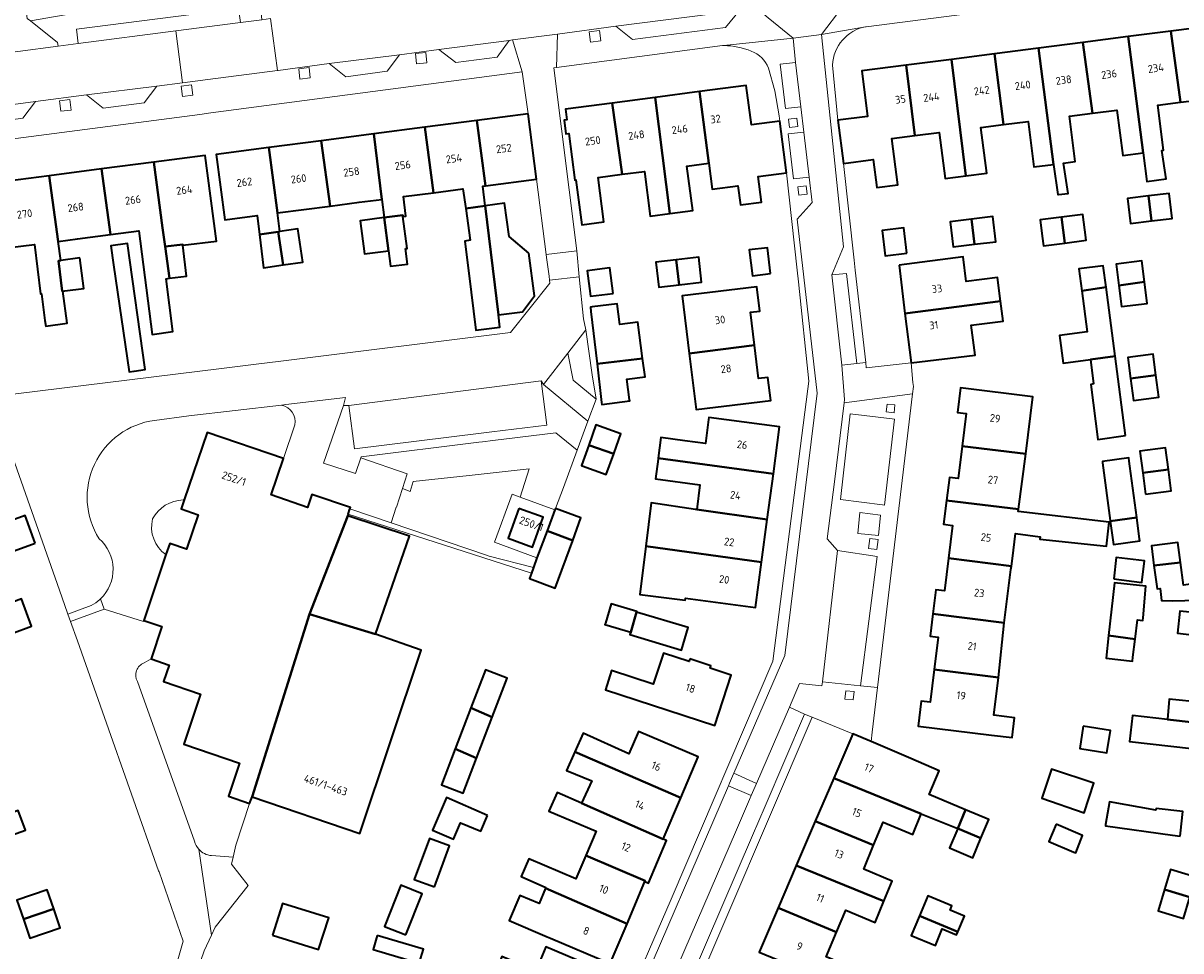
# Model space of a CAD drawing. Extents: x 151587 to 155483, y 462503 to 464608.
# Tile 52 of 236: x 152617 to 152750, y 463507 to 463614. Entities that reach past the tile are written whole.
import ezdxf
from ezdxf.enums import TextEntityAlignment as Align

# ---------------------------------------------------------------- set-up
doc = ezdxf.new("R2010")
doc.units = 0
doc.header["$LTSCALE"] = 0.5
for name, color, linetype, lineweight in [('B-RO-GR-BEPLANTING_CULTUUR_HEESTERS-GV', 251, 'CONTINUOUS', 18), ('B-RO-GR-GROENVOORZIENING-GV', 251, 'CONTINUOUS', 18), ('B-RO-GR-HAAG-GV', 251, 'CONTINUOUS', 13), ('B-RO-OG-BEBOUWING-GV', 6, 'CONTINUOUS', 35), ('B-RO-OG-BEBOUWING-T18', 1, 'CONTINUOUS', 18), ('B-RO-OG-TERREIN_CULTUURSCHEIDING-GV', 251, 'CONTINUOUS', 18), ('B-RO-VH-VERHARDING_BETONSTRAATSTEEN-GV', 251, 'CONTINUOUS', 18), ('B-RO-VH-VERHARDING_STRAATBAKSTEEN-GV', 251, 'CONTINUOUS', 18), ('B-RO-VH-VERHARDING_TEGEL-GV', 251, 'CONTINUOUS', 18)]:
    doc.layers.add(name, color=color, linetype=linetype, lineweight=lineweight)
doc.styles.add('NLCS-ISO-M200-T18', font='NLCS-ISO.ttf', dxfattribs={"height": 0.36})

msp = doc.modelspace()

# ---------------------------------------------------------------- linework, layer by layer
at = {"layer": 'B-RO-GR-BEPLANTING_CULTUUR_HEESTERS-GV', "flags": 128}
for points in [[(152646.285, 463570.039), (152635.589, 463568.8), (152631.663, 463568.272)], [(152634.957, 463559.124), (152635.081, 463559.132), (152637.707, 463566.863), (152646.502, 463563.877), (152647.798, 463567.764)], [(152625.427, 463547.738), (152625.86, 463546.554), (152630.367, 463545.144), (152630.405, 463545.264), (152632.973, 463552.829)]]:
    msp.add_lwpolyline(points, dxfattribs=at)
at = {"layer": 'B-RO-GR-BEPLANTING_CULTUUR_HEESTERS-GV'}
for points in [[(152647.798, 463567.764, 0.4075727), (152646.285, 463570.039)], [(152631.663, 463568.272, 0.5475336), (152625.277, 463554.666)], [(152631.427, 463556.931, -0.2723627), (152634.957, 463559.124)], [(152632.973, 463552.829, -0.3120093), (152631.427, 463556.931)], [(152625.277, 463554.666, -0.4431279), (152625.427, 463547.738)]]:
    msp.add_lwpolyline(points, format="xyb", dxfattribs=at)
at = {"layer": 'B-RO-GR-BEPLANTING_CULTUUR_HEESTERS-GV', "flags": 128}
msp.add_lwpolyline([(152673.741, 463559.449), (152677.739, 463557.984), (152677.794, 463558.125), (152678.709, 463560.56), (152680.313, 463564.83), (152677.861, 463566.861), (152670.607, 463565.964), (152669.388, 463565.814), (152668.967, 463565.762), (152655.436, 463564.088), (152655.397, 463563.971), (152660.743, 463562.132), (152660.209, 463560.431), (152661.075, 463560.109), (152661.428, 463561.232), (152667.861, 463561.936), (152674.787, 463562.693)], close=True, dxfattribs=at)
at = {"layer": 'B-RO-GR-GROENVOORZIENING-GV', "flags": 128}
for points in [[(152681.829, 463611.802), (152683.021, 463611.947), (152682.876, 463613.138), (152681.685, 463612.993)], [(152661.818, 463609.279), (152663.01, 463609.424), (152662.865, 463610.615), (152661.674, 463610.47)], [(152648.394, 463607.529), (152649.586, 463607.674), (152649.441, 463608.865), (152648.25, 463608.72)], [(152634.865, 463605.552), (152636.057, 463605.697), (152635.912, 463606.888), (152634.721, 463606.743)], [(152620.853, 463603.836), (152622.045, 463603.981), (152621.9, 463605.172), (152620.709, 463605.027)], [(152704.633, 463602.928), (152704.745, 463601.975), (152705.698, 463602.086), (152705.587, 463603.04)], [(152705.706, 463595.157), (152705.817, 463594.203), (152706.771, 463594.315), (152706.66, 463595.268)], [(152653.405, 463569.981), (152651.106, 463563.355), (152654.795, 463562.152), (152655.397, 463563.971), (152655.436, 463564.088), (152668.967, 463565.762), (152669.388, 463565.814), (152670.607, 463565.964), (152677.861, 463566.861), (152680.313, 463564.83), (152681.542, 463568.17), (152676.441, 463572.394), (152676.161, 463572.83), (152676.802, 463567.738), (152670.485, 463566.956), (152669.266, 463566.807), (152654.685, 463565.003), (152654.019, 463569.983)], [(152715.88, 463569.24), (152716.78, 463569.15), (152716.87, 463570.05), (152715.97, 463570.14)], [(152713.99, 463554.7), (152713.84, 463553.54), (152714.78, 463553.42), (152714.93, 463554.58)], [(152712.076, 463536.115), (152712.174, 463537.07), (152711.219, 463537.169), (152711.121, 463536.214)]]:
    msp.add_lwpolyline(points, close=True, dxfattribs=at)
at = {"layer": 'B-RO-GR-HAAG-GV', "flags": 128}
msp.add_lwpolyline([(152676.161, 463572.83), (152676.802, 463567.738), (152670.485, 463566.956), (152669.266, 463566.807), (152654.685, 463565.003), (152654.019, 463569.983), (152653.405, 463569.981), (152651.106, 463563.355), (152654.795, 463562.152), (152655.397, 463563.971), (152655.436, 463564.088), (152668.967, 463565.762), (152669.388, 463565.814), (152670.607, 463565.964), (152677.861, 463566.861), (152680.313, 463564.83), (152681.542, 463568.17), (152676.441, 463572.394)], close=True, dxfattribs=at)
at = {"layer": 'B-RO-OG-BEBOUWING-GV', "flags": 128}
for points in [[(152749.738, 463604.868), (152752.378, 463605.208), (152753.069, 463600.027), (152755.34, 463600.296), (152755.477, 463600.312), (152755.468, 463600.384), (152753.768, 463613.718), (152748.635, 463613.057)], [(152743.727, 463612.424), (152738.518, 463611.753), (152739.629, 463603.612), (152742.425, 463603.973), (152743.097, 463598.759), (152745.449, 463599.062)], [(152745.449, 463599.062), (152745.873, 463595.765), (152748.098, 463596.071), (152747.585, 463599.338), (152747.798, 463599.365), (152747.132, 463604.532), (152749.738, 463604.868), (152748.635, 463613.057), (152743.727, 463612.424)], [(152729.358, 463602.31), (152732.206, 463602.677), (152732.881, 463597.438), (152735.133, 463597.728), (152733.411, 463611.095), (152728.342, 463610.442)], [(152738.518, 463611.753), (152733.411, 463611.095), (152735.133, 463597.728), (152735.62, 463594.244), (152735.701, 463594.254), (152736.818, 463594.396), (152736.262, 463597.874), (152737.63, 463598.05), (152736.958, 463603.268), (152739.629, 463603.612)], [(152718.154, 463609.129), (152719.167, 463601.046), (152721.957, 463601.405), (152722.642, 463596.085), (152725.023, 463596.392), (152723.371, 463609.801)], [(152728.342, 463610.442), (152723.371, 463609.801), (152725.023, 463596.392), (152727.457, 463596.706), (152726.778, 463601.977), (152729.358, 463602.31)], [(152719.167, 463601.046), (152718.154, 463609.129), (152713.055, 463608.472), (152713.729, 463603.243), (152710.308, 463602.803), (152710.948, 463597.831), (152714.369, 463598.271), (152714.783, 463595.058), (152717.201, 463595.37), (152716.514, 463600.704)], [(152695.46, 463597.863), (152695.853, 463594.861), (152698.796, 463595.246), (152699.082, 463593.065), (152701.519, 463593.385), (152701.134, 463596.317), (152704.408, 463596.747), (152703.627, 463602.688), (152700.353, 463602.258), (152699.756, 463606.8), (152694.383, 463606.094)], [(152689.264, 463605.421), (152684.337, 463604.774), (152685.469, 463596.583), (152688.036, 463596.92), (152688.712, 463591.772), (152690.983, 463592.07)], [(152695.46, 463597.863), (152694.383, 463606.094), (152689.264, 463605.421), (152690.983, 463592.07), (152693.605, 463592.415), (152692.932, 463597.531)], [(152685.469, 463596.583), (152684.337, 463604.774), (152678.943, 463604.065), (152679.104, 463602.838), (152678.797, 463602.797), (152679.003, 463601.233), (152679.323, 463601.275), (152680.027, 463595.921), (152680.156, 463595.938), (152680.832, 463590.79), (152683.371, 463591.124), (152682.701, 463596.219)], [(152668.762, 463602.777), (152662.765, 463601.999), (152663.753, 463594.471), (152667.158, 463594.913), (152667.477, 463592.633), (152669.706, 463592.946), (152669.426, 463595.208), (152669.759, 463595.251)], [(152674.641, 463603.541), (152668.762, 463602.777), (152669.759, 463595.251), (152675.619, 463596.012)], [(152657.825, 463593.701), (152656.899, 463601.237), (152650.835, 463600.449), (152651.857, 463592.926), (152655.205, 463593.361)], [(152663.753, 463594.471), (152662.765, 463601.999), (152656.899, 463601.237), (152657.825, 463593.701), (152658.097, 463591.605), (152660.216, 463591.88), (152660.234, 463591.742), (152660.588, 463591.783), (152660.32, 463594.025)], [(152651.857, 463592.926), (152650.835, 463600.449), (152644.818, 463599.668), (152645.809, 463592.14)], [(152631.565, 463597.982), (152632.588, 463590.429), (152632.882, 463588.265), (152634.902, 463588.506), (152634.911, 463588.427), (152638.774, 463588.888), (152637.499, 463598.749)], [(152645.809, 463592.14), (152644.818, 463599.668), (152638.754, 463598.88), (152639.732, 463591.351), (152643.46, 463591.835), (152643.721, 463589.666), (152645.897, 463589.983), (152646.085, 463590.01)], [(152625.533, 463597.202), (152619.512, 463596.423), (152620.554, 463588.873), (152622.774, 463589.16), (152626.575, 463589.651)], [(152631.565, 463597.982), (152625.533, 463597.202), (152626.575, 463589.651), (152629.859, 463590.076), (152631.369, 463578.169), (152633.761, 463578.493), (152632.991, 463584.574), (152633.375, 463584.62), (152632.882, 463588.265), (152632.588, 463590.429)], [(152619.512, 463596.423), (152613.545, 463595.652), (152614.698, 463588.115), (152617.832, 463588.52), (152618.549, 463582.832), (152618.651, 463582.845), (152619.046, 463579.766), (152619.128, 463579.127), (152621.589, 463579.443), (152621.106, 463583.154), (152621.034, 463583.145), (152620.584, 463586.638), (152620.857, 463586.673), (152620.554, 463588.873)], [(152674.734, 463587.525), (152672.471, 463589.436), (152671.935, 463593.258), (152669.706, 463592.946), (152671.259, 463580.404), (152674.019, 463580.745), (152675.399, 463582.6)], [(152746.418, 463591.228), (152746.062, 463594.101), (152743.636, 463593.808), (152743.983, 463590.934)], [(152746.418, 463591.228), (152748.801, 463591.516), (152748.454, 463594.39), (152746.062, 463594.101)], [(152660.542, 463588.04), (152660.714, 463588.063), (152660.234, 463591.742), (152660.216, 463591.88), (152658.097, 463591.605), (152658.592, 463587.788), (152658.823, 463586.008), (152660.773, 463586.261)], [(152667.477, 463592.633), (152667.986, 463588.997), (152667.365, 463588.91), (152668.095, 463583.012), (152668.635, 463578.651), (152671.403, 463578.994), (152671.229, 463580.4), (152671.259, 463580.404), (152669.706, 463592.946)], [(152738.734, 463590.215), (152738.51, 463591.976), (152736.046, 463591.663), (152736.438, 463588.679), (152738.888, 463589)], [(152658.097, 463591.605), (152655.333, 463591.247), (152655.828, 463587.43), (152658.592, 463587.788)], [(152726.048, 463588.531), (152725.68, 463591.426), (152723.241, 463591.127), (152723.596, 463588.23)], [(152725.68, 463591.426), (152726.048, 463588.531), (152728.49, 463588.83), (152728.135, 463591.727)], [(152736.046, 463591.663), (152733.588, 463591.35), (152733.826, 463589.478), (152733.968, 463588.356), (152736.438, 463588.679)], [(152646.455, 463586.153), (152645.897, 463589.983), (152643.721, 463589.666), (152644.184, 463585.822)], [(152645.897, 463589.983), (152646.455, 463586.153), (152648.726, 463586.484), (152648.168, 463590.314), (152646.085, 463590.01)], [(152718.25, 463587.505), (152717.88, 463590.422), (152715.397, 463590.107), (152715.767, 463587.19)], [(152626.932, 463586.152), (152628.73, 463573.853), (152629.308, 463573.935), (152630.594, 463574.117), (152628.545, 463588.631), (152626.608, 463588.368)], [(152633.375, 463584.62), (152635.338, 463584.854), (152634.911, 463588.427), (152634.902, 463588.506), (152632.882, 463588.265)], [(152702.56, 463585.178), (152702.193, 463588.137), (152700.096, 463587.877), (152700.462, 463584.919)], [(152623.06, 463586.959), (152620.857, 463586.673), (152620.584, 463586.638), (152621.034, 463583.145), (152621.106, 463583.154), (152621.339, 463583.184), (152623.514, 463583.458)], [(152691.686, 463586.742), (152689.37, 463586.471), (152689.713, 463583.586), (152692.042, 463583.859)], [(152691.686, 463586.742), (152692.042, 463583.859), (152694.626, 463584.161), (152694.289, 463587.046)], [(152717.345, 463586.15), (152718.03, 463580.581), (152729.035, 463581.996), (152728.695, 463584.709), (152725.077, 463584.256), (152724.725, 463587.074)], [(152742.641, 463583.793), (152745.59, 463584.205), (152745.283, 463586.635), (152742.329, 463586.262)], [(152684.433, 463582.883), (152684.06, 463585.813), (152681.443, 463585.485), (152681.514, 463584.923), (152681.816, 463582.551)], [(152738.376, 463583.196), (152741.173, 463583.588), (152740.845, 463586.074), (152738.048, 463585.71)], [(152745.59, 463584.205), (152742.641, 463583.793), (152742.947, 463581.367), (152745.9, 463581.74)], [(152693.191, 463575.969), (152700.699, 463576.916), (152700.235, 463580.707), (152701.308, 463580.838), (152700.964, 463583.645), (152692.379, 463582.594)], [(152741.173, 463583.588), (152738.376, 463583.196), (152738.993, 463578.451), (152735.831, 463578.04), (152736.245, 463574.859), (152739.368, 463575.265), (152742.22, 463575.666)], [(152682.013, 463581.321), (152681.819, 463581.296), (152681.876, 463580.815), (152682.589, 463574.778), (152687.832, 463575.397), (152687.279, 463579.565), (152685.197, 463579.295), (152684.901, 463581.701)], [(152729.035, 463581.996), (152718.03, 463580.581), (152718.731, 463574.882), (152726.097, 463575.797), (152725.666, 463579.244), (152729.322, 463579.701)], [(152700.699, 463576.916), (152693.191, 463575.969), (152693.98, 463569.526), (152702.585, 463570.569), (152702.26, 463573.224), (152701.167, 463573.09)], [(152744.006, 463573.103), (152746.906, 463573.496), (152746.593, 463575.88), (152743.691, 463575.499)], [(152687.832, 463575.397), (152682.589, 463574.778), (152683.115, 463570.323), (152683.14, 463570.115), (152686.347, 463570.52), (152686.331, 463570.647), (152686.034, 463572.998), (152688.115, 463573.268)], [(152743.425, 463566.548), (152742.22, 463575.666), (152739.368, 463575.265), (152739.732, 463572.463), (152739.42, 463572.422), (152740.244, 463566.093)], [(152746.906, 463573.496), (152744.006, 463573.103), (152744.339, 463570.566), (152747.241, 463570.947)], [(152724.609, 463565.325), (152731.93, 463564.446), (152732.751, 463570.989), (152724.407, 463572.012), (152724.061, 463569.19), (152725.068, 463569.067)], [(152702.881, 463562.141), (152703.599, 463567.527), (152695.457, 463568.612), (152695.427, 463568.385), (152695.058, 463565.62), (152692.7, 463565.934), (152689.948, 463566.3), (152689.626, 463563.922)], [(152642.909, 463524.979), (152649.507, 463545.986), (152653.885, 463557.308), (152653.948, 463557.494), (152654.15, 463558.089), (152654.204, 463558.247), (152649.765, 463559.753), (152649.262, 463558.272), (152645.081, 463559.691), (152646.502, 463563.877), (152637.707, 463566.863), (152635.081, 463559.132), (152634.728, 463558.09), (152636.679, 463557.428), (152635.328, 463553.448), (152633.405, 463554.101), (152632.973, 463552.829), (152630.405, 463545.264), (152632.511, 463544.55), (152631.252, 463540.842), (152633.35, 463540.13), (152632.702, 463538.221), (152636.964, 463536.774), (152635.011, 463531.021), (152641.445, 463528.837), (152640.156, 463525.039), (152642.603, 463524.208)], [(152681.628, 463565.431), (152684.509, 463564.436), (152684.546, 463564.539), (152685.336, 463566.743), (152682.439, 463567.782)], [(152681.628, 463565.431), (152680.816, 463563.08), (152680.864, 463563.063), (152683.654, 463562.052), (152684.509, 463564.436)], [(152731.93, 463564.446), (152724.609, 463565.325), (152724.149, 463561.573), (152723.139, 463561.697), (152722.816, 463559.066), (152731.109, 463558.049)], [(152702.881, 463562.141), (152689.626, 463563.922), (152689.613, 463563.826), (152689.311, 463561.557), (152694.437, 463560.874), (152694.06, 463558.041), (152702.181, 463556.887)], [(152740.772, 463563.394), (152741.654, 463556.744), (152741.661, 463556.694), (152744.698, 463557.088), (152743.923, 463563.017), (152743.848, 463563.587), (152743.797, 463563.98), (152743.792, 463563.979), (152740.752, 463563.55)], [(152745.39, 463562.255), (152748.348, 463562.615), (152748.021, 463565.126), (152745.067, 463564.742)], [(152745.71, 463559.797), (152748.665, 463560.181), (152748.348, 463562.615), (152745.39, 463562.255)], [(152702.181, 463556.887), (152694.06, 463558.041), (152694.055, 463558.004), (152693.901, 463558.024), (152688.82, 463558.782), (152688.212, 463553.82), (152701.523, 463551.954)], [(152731.109, 463558.049), (152722.816, 463559.066), (152722.48, 463556.325), (152723.501, 463556.2), (152723.038, 463552.423), (152730.278, 463551.505), (152730.391, 463552.395), (152730.752, 463555.245), (152733.586, 463554.885), (152733.539, 463554.615), (152741.216, 463553.82), (152741.543, 463556.562), (152731.077, 463557.798)], [(152617.898, 463554.141), (152616.783, 463557.349), (152611.879, 463555.559), (152613.044, 463552.368)], [(152657.098, 463543.679), (152661, 463554.939), (152653.885, 463557.308), (152649.507, 463545.986)], [(152673.601, 463558.138), (152672.361, 463554.709), (152675.148, 463553.701), (152676.388, 463557.13)], [(152677.739, 463557.984), (152676.833, 463555.559), (152679.793, 463554.473), (152680.736, 463557.047), (152677.794, 463558.125)], [(152745.024, 463554.593), (152744.698, 463557.088), (152741.661, 463556.694), (152742.018, 463553.999), (152745.047, 463554.414)], [(152675.674, 463552.457), (152675.272, 463551.359), (152675.029, 463550.697), (152674.799, 463550.069), (152677.782, 463548.986), (152679.793, 463554.473), (152676.833, 463555.559)], [(152701.523, 463551.954), (152688.212, 463553.82), (152687.528, 463548.232), (152692.727, 463547.596), (152692.757, 463547.821), (152700.829, 463546.745)], [(152746.691, 463551.586), (152749.756, 463551.908), (152749.449, 463554.244), (152746.462, 463553.861), (152746.395, 463553.852)], [(152729.452, 463545.001), (152730.228, 463551.111), (152730.278, 463551.505), (152723.038, 463552.423), (152722.576, 463548.647), (152721.567, 463548.771), (152721.228, 463546.009)], [(152742.054, 463550.041), (152745.295, 463549.637), (152745.604, 463552.114), (152742.35, 463552.513)], [(152751.556, 463548.417), (152751.448, 463549.514), (152750.097, 463549.325), (152749.756, 463551.908), (152746.691, 463551.586), (152747.042, 463548.893), (152747.394, 463548.947), (152747.571, 463547.572), (152747.575, 463547.544), (152748.87, 463547.521), (152751.637, 463547.595)], [(152741.475, 463543.515), (152744.52, 463543.113), (152744.799, 463545.326), (152745.42, 463545.244), (152745.448, 463545.563), (152745.769, 463549.19), (152742.141, 463549.57)], [(152610.663, 463542.063), (152617.496, 463544.583), (152616.33, 463547.742), (152609.497, 463545.193)], [(152687.148, 463546.206), (152687.178, 463546.306), (152684.223, 463547.157), (152683.548, 463544.952), (152683.499, 463544.782), (152686.468, 463543.927)], [(152657.098, 463543.679), (152649.507, 463545.986), (152642.909, 463524.979), (152655.304, 463520.753), (152662.353, 463541.834)], [(152686.468, 463543.927), (152686.377, 463543.625), (152692.299, 463541.851), (152693.072, 463544.433), (152687.148, 463546.206)], [(152721.228, 463546.009), (152720.913, 463543.437), (152721.856, 463543.322), (152721.4, 463539.602), (152728.79, 463538.691), (152729.452, 463545.001)], [(152752.339, 463543.432), (152752.691, 463546.027), (152749.664, 463546.325), (152749.379, 463543.811)], [(152741.475, 463543.515), (152741.19, 463540.921), (152744.203, 463540.569), (152744.261, 463541.033), (152744.52, 463543.113)], [(152693.28, 463540.83), (152693.184, 463540.536), (152690.23, 463541.501), (152689.063, 463537.931), (152684.239, 463539.507), (152683.566, 463537.29), (152696.149, 463533.178), (152698.041, 463538.966), (152695.6, 463539.763), (152695.691, 463540.042)], [(152670.532, 463534.15), (152672.247, 463538.607), (152669.752, 463539.567), (152668.066, 463535.197)], [(152721.4, 463539.602), (152720.939, 463535.839), (152719.9, 463535.966), (152719.549, 463533.104), (152727.981, 463532.07), (152730.367, 463531.778), (152730.647, 463534.069), (152728.261, 463534.361), (152728.79, 463538.691)], [(152763.777, 463532.084), (152764.103, 463534.812), (152762.995, 463534.944), (152763.451, 463538.761), (152756.042, 463539.627), (152755.995, 463539.232), (152755.545, 463535.447), (152752.256, 463535.838), (152748.455, 463536.211), (152748.239, 463533.874), (152751.331, 463533.526), (152751.306, 463533.308), (152755.202, 463532.918), (152755.241, 463532.914), (152755.265, 463533.117)], [(152666.257, 463530.481), (152668.716, 463529.429), (152670.532, 463534.15), (152668.066, 463535.197)], [(152751.306, 463533.308), (152751.331, 463533.526), (152748.239, 463533.874), (152744.217, 463534.327), (152743.879, 463531.323), (152750.993, 463530.522)], [(152692.22, 463524.869), (152694.208, 463529.582), (152687.349, 463532.474), (152686.264, 463529.903), (152680.991, 463532.277), (152680.02, 463530.131)], [(152719.899, 463523.008), (152724.101, 463521.328), (152725.013, 463523.475), (152720.816, 463525.217), (152721.961, 463527.975), (152718.713, 463529.367), (152714.125, 463531.332), (152712.025, 463532.232), (152709.838, 463527.126)], [(152738.55, 463533.091), (152738.147, 463530.522), (152741.271, 463530.032), (152741.673, 463532.601)], [(152666.257, 463530.481), (152664.67, 463526.355), (152667.164, 463525.395), (152668.716, 463529.429)], [(152690.202, 463520.085), (152692.22, 463524.869), (152680.02, 463530.131), (152679.058, 463528.006), (152681.974, 463526.801), (152680.797, 463524.232)], [(152734.833, 463527.928), (152733.793, 463524.832), (152738.657, 463523.138), (152739.762, 463526.532), (152734.911, 463528.161)], [(152714.426, 463519.403), (152715.526, 463522.052), (152718.917, 463520.644), (152719.899, 463523.008), (152709.838, 463527.126), (152707.711, 463522.162)], [(152690.202, 463520.085), (152680.797, 463524.232), (152677.987, 463525.458), (152677.05, 463523.328), (152682.48, 463521.016), (152681.283, 463518.205), (152688.125, 463515.32), (152688.078, 463515.209), (152688.505, 463515.043), (152690.564, 463519.925)], [(152669.974, 463522.838), (152665.254, 463524.884), (152663.651, 463521.116), (152666.084, 463520.08), (152666.883, 463521.958), (152669.217, 463521.033)], [(152749.693, 463520.441), (152749.73, 463520.77), (152750.015, 463523.27), (152746.93, 463523.622), (152746.91, 463523.446), (152741.579, 463524.38), (152741.121, 463521.788), (152741.092, 463521.623), (152748.806, 463520.563)], [(152606.343, 463513.911), (152612.567, 463516.139), (152612.686, 463515.814), (152614.649, 463516.524), (152613.413, 463519.945), (152616.821, 463521.124), (152615.947, 463523.385), (152604.428, 463519.262)], [(152724.101, 463521.328), (152726.778, 463520.225), (152727.669, 463522.372), (152725.013, 463523.475)], [(152715.61, 463512.956), (152716.575, 463515.28), (152713.282, 463516.647), (152714.426, 463519.403), (152707.711, 463522.162), (152705.523, 463517.054)], [(152726.778, 463520.225), (152724.101, 463521.328), (152723.154, 463519.1), (152725.837, 463517.96)], [(152735.443, 463521.812), (152734.581, 463519.842), (152737.463, 463518.609), (152737.682, 463518.515), (152738.472, 463520.511), (152738.202, 463520.627)], [(152663.885, 463514.597), (152665.617, 463519.341), (152663.29, 463520.19), (152661.558, 463515.446)], [(152686.037, 463510.37), (152688.078, 463515.209), (152688.125, 463515.32), (152681.283, 463518.205), (152680.15, 463515.545), (152674.738, 463517.849), (152673.873, 463515.795), (152676.711, 463514.551), (152676.674, 463514.463)], [(152703.438, 463512.186), (152710.155, 463509.379), (152711.225, 463511.938), (152714.601, 463510.526), (152715.61, 463512.956), (152705.523, 463517.054)], [(152747.906, 463514.305), (152750.835, 463513.438), (152751.524, 463515.737), (152748.597, 463516.613)], [(152660.561, 463509.079), (152662.441, 463513.821), (152659.988, 463514.794), (152658.108, 463510.052)], [(152616.568, 463510.894), (152620.058, 463512.094), (152619.305, 463514.283), (152615.816, 463513.081)], [(152686.037, 463510.37), (152676.674, 463514.463), (152675.927, 463512.687), (152673.684, 463513.63), (152672.458, 463510.738), (152676.844, 463508.879), (152677.245, 463508.694), (152684.109, 463505.799)], [(152719.693, 463511.274), (152722.468, 463510.13), (152724.129, 463509.449), (152724.887, 463511.228), (152723.214, 463511.927), (152723.425, 463512.435), (152720.653, 463513.587)], [(152750.835, 463513.438), (152747.906, 463514.305), (152747.175, 463511.864), (152750.102, 463510.987)], [(152620.058, 463512.094), (152616.568, 463510.894), (152617.321, 463508.706), (152620.811, 463509.904)], [(152645.235, 463509.048), (152650.545, 463507.398), (152651.708, 463511.047), (152646.384, 463512.696)], [(152710.155, 463509.379), (152703.438, 463512.186), (152701.26, 463507.101), (152711.325, 463502.968), (152711.828, 463504.17), (152712.254, 463505.19), (152708.976, 463506.561)], [(152719.693, 463511.274), (152718.754, 463509.013), (152721.527, 463507.862), (152722.324, 463509.782), (152723.976, 463509.09), (152724.129, 463509.449), (152722.468, 463510.13)], [(152657.275, 463509.001), (152656.802, 463507.395), (152662.122, 463505.829), (152662.595, 463507.435)], [(152670.746, 463504.375), (152681.021, 463500), (152681.636, 463499.738), (152681.745, 463500), (152683.754, 463504.711), (152676.699, 463507.707), (152675.53, 463504.954), (152671.643, 463506.604), (152671.571, 463506.425)]]:
    msp.add_lwpolyline(points, close=True, dxfattribs=at)
at = {"layer": 'B-RO-OG-TERREIN_CULTUURSCHEIDING-GV', "flags": 128}
msp.add_lwpolyline([(152634.105, 463613.08), (152641.557, 463614.051), (152641.33, 463615.677), (152622.671, 463613.266), (152622.882, 463611.618)], close=True, dxfattribs=at)
at = {"layer": 'B-RO-VH-VERHARDING_BETONSTRAATSTEEN-GV', "flags": 128}
for points in [[(152711.782, 463617.131), (152706.961, 463616.486), (152700.976, 463615.685), (152702.289, 463614.601), (152705.18, 463612.243), (152708.425, 463612.654), (152710.746, 463615.73)], [(152698.994, 463615.434), (152684.76, 463613.613), (152686.682, 463612.094), (152697.388, 463613.479)], [(152664.371, 463610.935), (152666.317, 463609.444), (152671.084, 463610.064), (152672.487, 463611.965)], [(152674.641, 463603.541), (152675.619, 463596.012), (152676.743, 463587.36), (152680.25, 463587.769), (152677.612, 463608.851), (152677.939, 463608.883), (152678.025, 463612.699), (152672.841, 463612.044), (152673.97, 463608.383)], [(152698.33, 463527.684), (152700.943, 463526.506), (152704.735, 463535.297), (152705.881, 463538.012), (152708.473, 463537.728), (152708.529, 463538.205), (152710.281, 463553.29), (152709.067, 463554.638), (152709.924, 463561.191), (152711.017, 463570.302), (152711.064, 463570.693), (152710.748, 463574.611), (152709.595, 463585.017), (152710.97, 463588.224), (152708.425, 463612.654), (152705.18, 463612.243), (152705.419, 463609.462), (152706.028, 463604.357), (152706.374, 463601.435), (152706.99, 463596.271), (152707.341, 463593.324), (152705.625, 463591.41), (152707.935, 463571.42), (152704.197, 463541.218)], [(152651.766, 463609.323), (152653.687, 463607.815), (152658.434, 463608.463), (152659.847, 463610.332)], [(152631.919, 463606.72), (152623.814, 463605.712), (152625.735, 463604.184), (152630.464, 463604.815)], [(152609.879, 463603.882), (152611.738, 463602.381), (152616.488, 463603.039), (152617.937, 463604.95)], [(152677.127, 463584.4), (152680.539, 463584.804), (152680.25, 463587.769), (152676.743, 463587.36), (152676.788, 463587.006), (152677.068, 463584.852)], [(152682.474, 463570.703), (152679.825, 463572.896), (152679.223, 463575.996), (152676.441, 463572.394), (152681.542, 463568.17)], [(152654.019, 463569.983), (152654.685, 463565.003), (152669.266, 463566.807), (152670.485, 463566.956), (152676.802, 463567.738), (152676.161, 463572.83)], [(152675.272, 463551.359), (152675.674, 463552.457), (152670.791, 463554.247), (152672.821, 463559.786), (152673.741, 463559.449), (152674.787, 463562.693), (152667.861, 463561.936), (152661.428, 463561.232), (152661.075, 463560.109), (152660.209, 463560.431), (152659.489, 463558.296), (152659.472, 463558.302), (152658.882, 463556.494), (152669.881, 463552.76), (152670.17, 463552.66)], [(152677.739, 463557.984), (152673.741, 463559.449), (152672.821, 463559.786), (152670.791, 463554.247), (152675.674, 463552.457), (152676.833, 463555.559)], [(152653.948, 463557.494), (152675.029, 463550.697), (152675.272, 463551.359), (152670.17, 463552.66), (152669.881, 463552.76), (152658.882, 463556.494), (152654.15, 463558.089)], [(152673.601, 463558.138), (152676.388, 463557.13), (152675.148, 463553.701), (152672.361, 463554.709)], [(152687.939, 463496.208), (152689.565, 463500.124), (152698.641, 463521.173), (152698.761, 463521.422), (152700.152, 463524.644), (152700.339, 463525.106), (152697.71, 463526.243), (152686.408, 463500), (152685.278, 463497.331)]]:
    msp.add_lwpolyline(points, close=True, dxfattribs=at)
for points in [[(152680.539, 463584.804), (152677.127, 463584.4), (152677.171, 463584.06), (152672.64, 463578.387), (152646.192, 463575.093), (152643.357, 463574.74), (152639.363, 463574.235), (152612.858, 463571.003), (152620.706, 463548.735), (152621.64, 463546.111), (152621.69, 463545.971), (152624.368, 463546.975)], [(152631.663, 463568.272), (152635.589, 463568.8), (152646.285, 463570.039), (152646.761, 463570.094), (152653.628, 463570.889), (152653.405, 463569.981), (152654.019, 463569.983), (152676.161, 463572.83), (152676.441, 463572.394), (152679.223, 463575.996), (152681.304, 463578.696), (152681.01, 463579.96), (152680.539, 463584.804)], [(152654.15, 463558.089), (152658.882, 463556.494), (152659.472, 463558.302), (152659.489, 463558.296), (152660.209, 463560.431), (152660.743, 463562.132), (152655.397, 463563.971), (152654.795, 463562.152), (152651.106, 463563.355), (152653.405, 463569.981), (152653.628, 463570.889), (152646.761, 463570.094), (152646.285, 463570.039)], [(152647.798, 463567.764), (152646.502, 463563.877), (152645.081, 463559.691), (152649.262, 463558.272), (152649.765, 463559.753), (152654.204, 463558.247), (152654.15, 463558.089)], [(152624.368, 463546.975), (152621.69, 463545.971), (152621.988, 463545.135), (152625.86, 463546.554)], [(152630.405, 463545.264), (152630.367, 463545.144), (152625.86, 463546.554), (152621.988, 463545.135), (152622.783, 463542.904), (152632.11, 463516.44), (152632.192, 463516.328), (152632.181, 463516.324), (152634.933, 463508.376), (152632.561, 463500), (152626.694, 463482.474), (152628.983, 463481.778), (152634.88, 463500), (152634.862, 463500), (152637.377, 463507.255), (152638.219, 463509.062), (152636.751, 463518.945)], [(152625.368, 463547.676), (152625.427, 463547.738)], [(152625.86, 463546.554), (152625.427, 463547.738), (152625.368, 463547.676)], [(152630.464, 463540.369), (152631.252, 463540.842), (152632.511, 463544.55), (152630.405, 463545.264)], [(152638.222, 463518.206), (152640.693, 463518.023), (152641.003, 463519.389), (152642.603, 463524.208), (152640.156, 463525.039), (152641.445, 463528.837), (152635.011, 463531.021), (152636.964, 463536.774), (152632.702, 463538.221), (152633.35, 463540.13), (152631.252, 463540.842), (152630.464, 463540.369)], [(152636.266, 463519.848), (152629.69, 463538.241)], [(152629.69, 463538.241), (152636.266, 463519.848)], [(152679.767, 463470.076), (152683.387, 463478.7), (152683.663, 463478.607), (152684.53, 463481.545), (152684.986, 463481.41), (152685.669, 463483.723), (152685.975, 463483.632), (152689.13, 463491.258), (152690.104, 463493.613), (152692.746, 463500), (152707.361, 463534.121), (152706.463, 463534.475), (152701.921, 463523.885), (152700.481, 463520.531), (152691.667, 463500), (152689.068, 463494.048), (152685.885, 463486.755), (152677.281, 463467.053), (152677.877, 463466.88), (152681.352, 463465.873)], [(152636.751, 463518.945), (152638.219, 463509.062), (152638.643, 463509.97), (152642.427, 463514.753), (152640.509, 463517.213), (152640.693, 463518.023)], [(152640.693, 463518.023), (152638.222, 463518.206)]]:
    msp.add_lwpolyline(points, dxfattribs=at)
at = {"layer": 'B-RO-VH-VERHARDING_BETONSTRAATSTEEN-GV'}
for points in [[(152646.285, 463570.039, -0.4075727), (152647.798, 463567.764)], [(152625.277, 463554.666, -0.5475336), (152631.663, 463568.272)], [(152625.427, 463547.738, 0.4431279), (152625.277, 463554.666)], [(152624.368, 463546.975, 0.0665455), (152625.368, 463547.676)], [(152625.368, 463547.676, -0.0665455), (152624.368, 463546.975)], [(152629.69, 463538.241, -0.4688349), (152630.464, 463540.369)], [(152630.464, 463540.369, 0.4688349), (152629.69, 463538.241)], [(152636.751, 463518.945, -0.1182772), (152636.266, 463519.848)], [(152636.266, 463519.848, 0.1182772), (152636.751, 463518.945)], [(152636.751, 463518.945, 0.1936972), (152638.222, 463518.206)], [(152638.222, 463518.206, -0.1936972), (152636.751, 463518.945)]]:
    msp.add_lwpolyline(points, format="xyb", dxfattribs=at)
at = {"layer": 'B-RO-VH-VERHARDING_STRAATBAKSTEEN-GV', "flags": 128}
for points in [[(152644.023, 463614.362), (152643.855, 463616.05), (152663.657, 463618.585), (152663.87, 463616.945), (152668.338, 463617.526), (152668.281, 463617.974), (152671.154, 463621.172), (152671.097, 463621.655), (152663.697, 463620.649), (152663.488, 463620.47), (152643.499, 463617.819), (152643.372, 463618.84), (152640.959, 463618.564), (152641.067, 463617.592), (152623.118, 463615.234), (152617.389, 463614.228), (152620.488, 463611.766), (152620.574, 463611.336), (152622.882, 463611.618), (152622.671, 463613.266), (152641.33, 463615.677), (152641.557, 463614.051)], [(152617.389, 463614.228), (152617.013, 463614.527), (152616.475, 463618.792), (152616.322, 463620.047), (152613.303, 463619.711), (152613.435, 463618.452), (152613.997, 463614.257), (152613.775, 463613.951), (152612.261, 463611.963), (152611.209, 463610.564), (152611.233, 463610.1), (152620.574, 463611.336), (152620.488, 463611.766)], [(152645.015, 463614.491), (152644.023, 463614.362), (152641.557, 463614.051), (152634.105, 463613.08), (152634.882, 463607.104), (152637.807, 463607.484), (152645.79, 463608.522)], [(152623.814, 463605.712), (152631.919, 463606.72), (152634.882, 463607.104), (152634.105, 463613.08), (152622.882, 463611.618), (152620.574, 463611.336), (152611.233, 463610.1), (152579.437, 463606.082), (152579.588, 463604.537), (152580.066, 463600.083), (152580.106, 463600.088), (152596.917, 463602.17), (152604.969, 463603.218), (152609.879, 463603.882), (152617.937, 463604.95)], [(152704.633, 463602.928), (152705.587, 463603.04), (152705.698, 463602.086), (152704.745, 463601.975)], [(152705.706, 463595.157), (152706.66, 463595.268), (152706.771, 463594.315), (152705.817, 463594.203)], [(152718.904, 463571.329), (152719.004, 463572.164), (152718.951, 463572.647), (152718.731, 463574.882), (152713.575, 463574.338), (152713.508, 463574.933), (152712.501, 463574.809), (152710.748, 463574.611), (152711.064, 463570.693), (152711.017, 463570.302)], [(152712.907, 463537.752), (152714.868, 463537.546), (152718.904, 463571.329), (152711.017, 463570.302), (152709.924, 463561.191), (152709.067, 463554.638), (152710.281, 463553.29), (152714.822, 463552.615)], [(152715.88, 463569.24), (152715.97, 463570.14), (152716.87, 463570.05), (152716.78, 463569.15)], [(152710.61, 463559.16), (152711.72, 463569.02), (152716.555, 463568.45), (152716.81, 463568.42), (152715.69, 463558.53), (152715.44, 463558.561)], [(152715.22, 463557.37), (152714.97, 463555.02), (152712.6, 463555.27), (152712.85, 463557.66)], [(152713.99, 463554.7), (152714.93, 463554.58), (152714.78, 463553.42), (152713.84, 463553.54)], [(152714.868, 463537.546), (152712.907, 463537.752), (152708.529, 463538.205), (152708.473, 463537.728), (152705.881, 463538.012), (152704.735, 463535.297), (152706.463, 463534.475), (152707.361, 463534.121), (152712.025, 463532.232), (152714.125, 463531.332), (152714.254, 463532.409)], [(152712.076, 463536.115), (152711.121, 463536.214), (152711.219, 463537.169), (152712.174, 463537.07)], [(152700.943, 463526.506), (152698.33, 463527.684), (152698.188, 463527.353), (152697.837, 463526.54), (152697.71, 463526.243), (152700.339, 463525.106)]]:
    msp.add_lwpolyline(points, close=True, dxfattribs=at)
for points in [[(152645.015, 463614.491), (152645.79, 463608.522), (152645.894, 463608.535), (152651.766, 463609.323), (152659.847, 463610.332), (152664.371, 463610.935), (152672.487, 463611.965), (152672.841, 463612.044), (152678.025, 463612.699), (152684.76, 463613.613), (152698.994, 463615.434)], [(152713.506, 463613.555), (152708.425, 463612.654), (152710.97, 463588.224), (152709.595, 463585.017), (152711.314, 463585.19), (152712.501, 463574.809), (152713.508, 463574.933)], [(152686.408, 463500), (152697.71, 463526.243), (152697.837, 463526.54), (152698.188, 463527.353), (152698.33, 463527.684), (152704.197, 463541.218), (152707.935, 463571.42), (152705.625, 463591.41), (152707.341, 463593.324), (152706.99, 463596.271), (152705.183, 463596.051), (152704.59, 463601.227), (152706.374, 463601.435), (152706.028, 463604.357), (152704.277, 463604.172), (152703.684, 463609.259), (152705.419, 463609.462), (152705.18, 463612.243)], [(152705.18, 463612.243), (152697.187, 463611.397)], [(152713.508, 463574.933), (152712.316, 463585.548), (152712.185, 463586.718), (152710.948, 463597.831), (152710.308, 463602.803), (152709.698, 463609.142)], [(152702.317, 463608.805), (152703.037, 463606.198), (152703.553, 463603.317), (152703.627, 463602.688), (152704.408, 463596.747), (152705.605, 463585.554), (152705.759, 463584.232), (152706.977, 463572.784), (152706.861, 463571.891), (152702.802, 463540.585), (152691.132, 463513.198), (152685.407, 463500)]]:
    msp.add_lwpolyline(points, dxfattribs=at)
at = {"layer": 'B-RO-VH-VERHARDING_STRAATBAKSTEEN-GV'}
for points in [[(152709.698, 463609.142, -0.3511786), (152713.506, 463613.555)], [(152697.187, 463611.397, -0.0934563), (152700.342, 463610.758)], [(152700.342, 463610.758, -0.2148695), (152702.317, 463608.805)]]:
    msp.add_lwpolyline(points, format="xyb", dxfattribs=at)
at = {"layer": 'B-RO-VH-VERHARDING_TEGEL-GV', "flags": 128}
for points in [[(152748.211, 463621.957), (152746.73, 463620.047), (152742.01, 463619.352), (152740.103, 463620.867), (152733.988, 463620.086), (152732.559, 463618.144), (152721.841, 463616.736), (152719.901, 463618.211), (152711.782, 463617.131), (152710.746, 463615.73), (152708.425, 463612.654), (152713.506, 463613.555), (152713.576, 463613.567), (152762.444, 463619.873), (152762.452, 463619.872), (152767.796, 463620.53), (152764.806, 463622.861), (152763.44, 463623.961), (152757.212, 463623.115), (152755.74, 463621.209), (152751.005, 463620.571), (152749.136, 463622.043)], [(152681.829, 463611.802), (152681.685, 463612.993), (152682.876, 463613.138), (152683.021, 463611.947)], [(152661.818, 463609.279), (152661.674, 463610.47), (152662.865, 463610.615), (152663.01, 463609.424)], [(152706.028, 463604.357), (152705.419, 463609.462), (152703.684, 463609.259), (152704.277, 463604.172)], [(152648.394, 463607.529), (152648.25, 463608.72), (152649.441, 463608.865), (152649.586, 463607.674)], [(152634.865, 463605.552), (152634.721, 463606.743), (152635.912, 463606.888), (152636.057, 463605.697)], [(152620.853, 463603.836), (152620.709, 463605.027), (152621.9, 463605.172), (152622.045, 463603.981)], [(152706.99, 463596.271), (152706.374, 463601.435), (152704.59, 463601.227), (152705.183, 463596.051)], [(152710.748, 463574.611), (152712.501, 463574.809), (152711.314, 463585.19), (152709.595, 463585.017)], [(152679.223, 463575.996), (152679.825, 463572.896), (152682.474, 463570.703), (152682.038, 463573.499), (152681.304, 463578.696)], [(152710.61, 463559.16), (152715.44, 463558.561), (152715.69, 463558.53), (152716.81, 463568.42), (152716.555, 463568.45), (152711.72, 463569.02)], [(152715.22, 463557.37), (152712.85, 463557.66), (152712.6, 463555.27), (152714.97, 463555.02)], [(152708.529, 463538.205), (152712.907, 463537.752), (152714.822, 463552.615), (152710.281, 463553.29)], [(152700.339, 463525.106), (152700.152, 463524.644), (152698.761, 463521.422), (152698.641, 463521.173), (152689.565, 463500.124), (152687.939, 463496.208), (152687.343, 463494.777), (152685.005, 463489.12), (152685.885, 463486.755), (152689.068, 463494.048), (152691.667, 463500), (152700.481, 463520.531), (152701.921, 463523.885), (152706.463, 463534.475), (152704.735, 463535.297), (152700.943, 463526.506)]]:
    msp.add_lwpolyline(points, close=True, dxfattribs=at)
for points in [[(152697.161, 463611.394), (152697.187, 463611.397), (152705.18, 463612.243), (152702.289, 463614.601), (152700.976, 463615.685), (152698.994, 463615.434), (152697.388, 463613.479), (152686.682, 463612.094), (152684.76, 463613.613), (152678.025, 463612.699), (152677.939, 463608.883), (152697.039, 463611.398)], [(152673.97, 463608.383), (152672.841, 463612.044), (152672.487, 463611.965), (152671.084, 463610.064), (152666.317, 463609.444), (152664.371, 463610.935), (152659.847, 463610.332), (152658.434, 463608.463), (152653.687, 463607.815), (152651.766, 463609.323), (152645.894, 463608.535), (152645.79, 463608.522), (152637.807, 463607.484), (152634.882, 463607.104), (152631.919, 463606.72), (152630.464, 463604.815), (152625.735, 463604.184), (152623.814, 463605.712), (152617.937, 463604.95), (152616.488, 463603.039)], [(152573.658, 463595.525), (152573.645, 463595.497), (152574.668, 463592.24), (152575.193, 463590.562), (152575.211, 463590.572), (152586.225, 463596.879), (152636.882, 463603.482), (152638.135, 463603.644), (152673.97, 463608.383)]]:
    msp.add_lwpolyline(points, dxfattribs=at)
at = {"layer": 'B-RO-VH-VERHARDING_TEGEL-GV'}
msp.add_lwpolyline([(152697.039, 463611.398, -0.0327517), (152697.161, 463611.394)], format="xyb", dxfattribs=at)

# ---------------------------------------------------------------- texts
at = {"layer": 'B-RO-OG-BEBOUWING-T18', "style": 'NLCS-ISO-M200-T18'}
for s, rotation, p in [('234', 7.4, (152746.904, 463608.801)), ('238', 7.4, (152736.297, 463607.434)), ('236', 7.4, (152741.523, 463608.107)), ('242', 7.4, (152726.862, 463606.218)), ('240', 7.4, (152731.585, 463606.827)), ('35', 7.4, (152717.507, 463605.216)), ('244', 7.4, (152721.072, 463605.472)), ('32', 7.5, (152696.228, 463602.951)), ('248', 7.5, (152687.117, 463601.105)), ('246', 7.5, (152692.101, 463601.76)), ('252', 7.4, (152671.861, 463599.558)), ('250', 7.5, (152682.099, 463600.445)), ('254', 7.4, (152666.109, 463598.399)), ('258', 7.4, (152654.324, 463596.869)), ('256', 7.4, (152660.226, 463597.636)), ('262', 7.4, (152642.002, 463595.679)), ('260', 7.4, (152648.235, 463596.078)), ('264', 7.4, (152635.082, 463594.785)), ('268', 7.4, (152622.574, 463592.786)), ('266', 7.4, (152629.176, 463593.64)), ('270', 7.4, (152616.691, 463592.025)), ('33', 7, (152721.711, 463583.418)), ('30', 7, (152696.746, 463579.841)), ('31', 7.1, (152721.347, 463579.238)), ('28', 7, (152697.436, 463574.213)), ('29', 352.8, (152728.409, 463568.514)), ('26', 352.4, (152699.29, 463565.477)), ('252/1', 341.3, (152640.798, 463561.589)), ('27', 353, (152728.161, 463561.426)), ('24', 352.4, (152698.516, 463559.665)), ('250/1', 340.1, (152675.04, 463556.38)), ('22', 352.4, (152697.8, 463554.293)), ('25', 353, (152727.36, 463554.804)), ('20', 352.4, (152697.225, 463549.981)), ('23', 353.1, (152726.578, 463548.419)), ('21', 353, (152725.759, 463542.29)), ('18', 341.9, (152693.341, 463537.463)), ('19', 353.1, (152724.508, 463536.625)), ('16', 337.1, (152689.406, 463528.491)), ('17', 336.8, (152713.897, 463528.284)), ('461/1-463', 341.2, (152651.359, 463526.324)), ('14', 337.1, (152687.521, 463524.022)), ('15', 336.8, (152712.49, 463523.159)), ('12', 337.1, (152685.92, 463519.207)), ('13', 336.8, (152710.446, 463518.388)), ('10', 337.1, (152683.366, 463514.33)), ('11', 336.8, (152708.274, 463513.318)), ('8', 337.1, (152681.347, 463509.544)), ('9', 336.8, (152705.902, 463507.778))]:
    msp.add_text(s, height=0.9, rotation=rotation, dxfattribs=at).set_placement(p, align=Align.MIDDLE)

doc.saveas('drawing.dxf')
